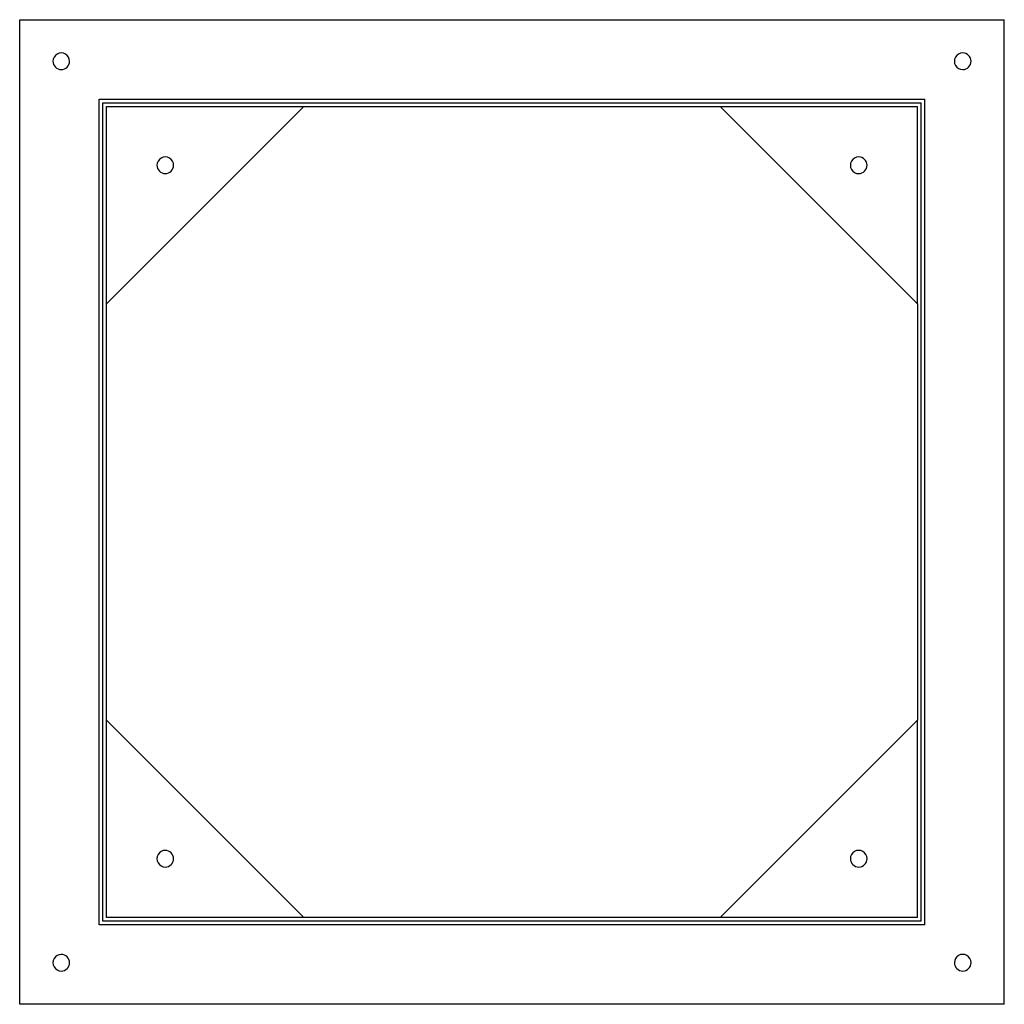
# Model space of a CAD drawing. Header units: millimetres. Extents: x -532 to 532, y -532 to 532.
import ezdxf

# ---------------------------------------------------------------- set-up
doc = ezdxf.new("R2010")
doc.units = ezdxf.units.MM
doc.layers.add('HIDDEN', color=7, linetype='Continuous')
doc.layers.add('THICK', color=7, linetype='Continuous')

msp = doc.modelspace()

# ---------------------------------------------------------------- linework, layer by layer
at = {"layer": 'HIDDEN'}
for p, q in [((-532.5, 532.5), (-532.5, 532.5)), ((532.5, 532.5), (532.5, 532.5)), ((-446.5, 446.5), (-446.5, 446.5)), ((-442.5, 442.5), (-442.5, 442.5)), ((-438.5, 438.5), (-438.5, 438.5)), ((-438.5, 225.25), (-438.5, 438.5)), ((-438.5, 438.5), (-225.25, 438.5)), ((-225.25, 438.5), (-225.25, 438.5)), ((-225.25, 438.5), (-225.25, 438.5)), ((225.25, 438.5), (225.25, 438.5)), ((225.25, 438.5), (225.25, 438.5)), ((225.25, 438.5), (438.5, 438.5)), ((438.5, 225.25), (438.5, 438.5)), ((438.5, 438.5), (438.5, 438.5)), ((442.5, 442.5), (442.5, 442.5)), ((446.5, 446.5), (446.5, 446.5)), ((-438.5, 225.25), (-438.5, 225.25)), ((-438.5, 225.25), (-438.5, 225.25)), ((438.5, 225.25), (438.5, 225.25)), ((438.5, 225.25), (438.5, 225.25)), ((-438.5, -225.25), (-438.5, -225.25)), ((-438.5, -225.25), (-438.5, -225.25)), ((-438.5, -438.5), (-438.5, -225.25)), ((438.5, -225.25), (438.5, -225.25)), ((438.5, -225.25), (438.5, -225.25)), ((438.5, -438.5), (438.5, -225.25)), ((-446.5, -446.5), (-446.5, -446.5)), ((-442.5, -442.5), (-442.5, -442.5)), ((-438.5, -438.5), (-438.5, -438.5)), ((-225.25, -438.5), (-438.5, -438.5)), ((-225.25, -438.5), (-225.25, -438.5)), ((-225.25, -438.5), (-225.25, -438.5)), ((225.25, -438.5), (225.25, -438.5)), ((225.25, -438.5), (225.25, -438.5)), ((438.5, -438.5), (225.25, -438.5)), ((438.5, -438.5), (438.5, -438.5)), ((442.5, -442.5), (442.5, -442.5)), ((446.5, -446.5), (446.5, -446.5)), ((-532.5, -532.5), (-532.5, -532.5)), ((532.5, -532.5), (532.5, -532.5))]:
    msp.add_line(p, q, dxfattribs=at)
at = {"layer": 'THICK'}
for p, q in [((-532.5, 532.5), (532.5, 532.5)), ((-532.5, -532.5), (-532.5, 532.5)), ((532.5, -532.5), (532.5, 532.5)), ((-446.5, 446.5), (446.5, 446.5)), ((-446.5, -446.5), (-446.5, 446.5)), ((-442.5, 442.5), (442.5, 442.5)), ((-442.5, -442.5), (-442.5, 442.5)), ((-438.5, 225.25), (-225.25, 438.5)), ((-225.25, 438.5), (225.25, 438.5)), ((225.25, 438.5), (438.5, 225.25)), ((442.5, -442.5), (442.5, 442.5)), ((446.5, -446.5), (446.5, 446.5)), ((-438.5, -225.25), (-438.5, 225.25)), ((438.5, 225.25), (438.5, -225.25)), ((-225.25, -438.5), (-438.5, -225.25)), ((438.5, -225.25), (225.25, -438.5)), ((446.5, -446.5), (-446.5, -446.5)), ((442.5, -442.5), (-442.5, -442.5)), ((225.25, -438.5), (-225.25, -438.5)), ((532.5, -532.5), (-532.5, -532.5))]:
    msp.add_line(p, q, dxfattribs=at)
for centre, start, end in [((-487.5, 487.5), 0, 180.00002), ((487.5, 487.5), 89.99998, 270.00002), ((487.5, 487.5), 270.00002, 89.99998), ((-487.5, 487.5), 180.00002, 0), ((-375, 375), 0, 180.00002), ((375, 375), 89.99998, 270.00002), ((375, 375), 270.00002, 89.99998), ((-375, 375), 180.00002, 0), ((-375, -375), 89.99998, 270.00002), ((-375, -375), 270.00002, 89.99998), ((375, -375), 0, 180.00002), ((375, -375), 180.00002, 0), ((-487.5, -487.5), 89.99998, 270.00002), ((-487.5, -487.5), 270.00002, 89.99998), ((487.5, -487.5), 0, 180.00002), ((487.5, -487.5), 180.00002, 0)]:
    msp.add_arc(centre, 9, start, end, dxfattribs=at)

doc.saveas('drawing.dxf')
